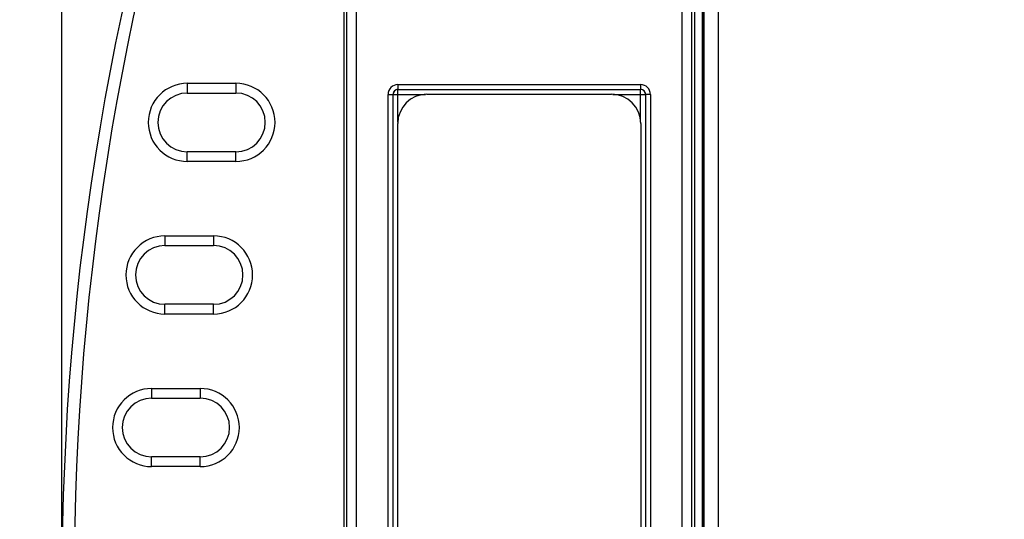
# Model space of a CAD drawing. Header units: inches. Extents: x 0 to 22, y 0 to 17.
# Tile 16 of 33: x 7.8 to 9.8, y 10.4 to 11.4. Entities that reach past the tile are written whole.
import ezdxf

# ---------------------------------------------------------------- set-up
doc = ezdxf.new("R2010")
doc.units = ezdxf.units.IN
doc.header["$LTSCALE"] = 1.21
doc.header["$MEASUREMENT"] = 0
doc.layers.get('0').update_dxf_attribs({"linetype": 'CONTINUOUS'})
doc.layers.add('02___PRT_ALL_AXES', color=7, linetype='CONTINUOUS')
doc.layers.add('DIMENSIONS', color=7, linetype='CONTINUOUS')
doc.styles.get("Standard").update_dxf_attribs({"font": 'txt', "width": 0.8})
doc.dimstyles.new('DIMSTYLE_1', dxfattribs={"dimtxt": 0.125, "dimasz": 0.18, "dimexe": 0.125, "dimexo": 0.0625, "dimgap": 0.0625, "dimtad": 0, "dimtih": 1, "dimtoh": 1, "dimzin": 4, "dimdsep": 46, "dimtxsty": 'STANDARD', "dimblk": '_FILLED', "dimblk1": '_FILLED', "dimblk2": '_FILLED', "dimcen": 0.09, "dimadec": 0, "dimazin": 0, "dimtp": 0.001, "dimtm": 0.001, "dimtfac": 1, "dimtofl": 0, "dimtmove": 0, "dimatfit": 3, "dimldrblk": '_FILLED', "dimfxl": 1, "dimtolj": 1, "dimtzin": 4, "dimarcsym": 0})

# ---------------------------------------------------------------- blocks, each defined once
blk = doc.blocks.new('_FILLED')
at = {"color": 0, "linetype": 'BYBLOCK'}
blk.add_solid([(0, 0), (-1, 0.174), (-1, -0.174)], dxfattribs=at)
blk = doc.blocks.new('*D0')
at = {"layer": 'DIMENSIONS', "color": 2, "linetype": 'CONTINUOUS'}
for p, q in [((8.9475, 12.2963), (6.2586, 12.2963)), ((6.3836, 12.2963), (6.3836, 10.3668)), ((6.3836, 8.1873), (6.3836, 10.1168)), ((8.9475, 8.1873), (6.2586, 8.1873))]:
    blk.add_line(p, q, dxfattribs=at)
at = {"layer": 'DIMENSIONS', "color": 2, "linetype": 'CONTINUOUS', "xscale": 0.18, "yscale": 0.18, "zscale": 0.18}
for p, rotation in [((6.3836, 12.2963), 90), ((6.3836, 8.1873), 270)]:
    blk.add_blockref('_FILLED', p, dxfattribs=dict(at, rotation=rotation))
at = {"layer": 'DIMENSIONS', "color": 2, "linetype": 'CONTINUOUS', "insert": (6.3836, 10.3043), "char_height": 0.125, "width": 1.225, "attachment_point": 2, "line_spacing_factor": 0.9}
blk.add_mtext('4.11{\\Ftxt.shx;\\W1.000000;\\H0.125000; }[104.4]', dxfattribs=at)
blk = doc.blocks.new('*D3')
at = {"layer": 'DIMENSIONS', "color": 2, "linetype": 'CONTINUOUS'}
for p, q in [((7.8836, 10.3043), (7.8836, 14.2328)), ((13.4104, 12.5118), (13.4104, 14.2328)), ((7.8836, 14.1078), (9.872, 14.1078)), ((13.4104, 14.1078), (11.422, 14.1078))]:
    blk.add_line(p, q, dxfattribs=at)
at = {"layer": 'DIMENSIONS', "color": 2, "linetype": 'CONTINUOUS', "xscale": 0.18, "yscale": 0.18, "zscale": 0.18, "rotation": 180}
blk.add_blockref('_FILLED', (7.8836, 14.1078), dxfattribs=at)
at = {"layer": 'DIMENSIONS', "color": 2, "linetype": 'CONTINUOUS', "xscale": 0.18, "yscale": 0.18, "zscale": 0.18}
blk.add_blockref('_FILLED', (13.4104, 14.1078), dxfattribs=at)
at = {"layer": 'DIMENSIONS', "color": 2, "linetype": 'CONTINUOUS', "insert": (10.647, 14.1703), "char_height": 0.125, "width": 1.425, "attachment_point": 2, "line_spacing_factor": 0.9}
blk.add_mtext('(5.53{\\Ftxt.shx;\\W1.000000;\\H0.125000; }[140.4])', dxfattribs=at)

msp = doc.modelspace()

# ---------------------------------------------------------------- linework, layer by layer
at = {"color": 7, "linetype": 'CONTINUOUS'}
for p, q in [((9.2338, 12.2963), (9.2338, 8.1873)), ((9.2038, 12.2613), (9.2038, 8.2223)), ((9.2022, 12.2523), (9.2022, 8.2313)), ((9.2013, 8.3209), (9.2013, 12.1773)), ((8.469, 11.7848), (8.469, 8.6988)), ((8.489, 11.7848), (8.489, 8.6988)), ((9.1596, 8.6988), (9.1596, 11.7848)), ((9.1796, 8.6988), (9.1796, 11.7848)), ((8.4638, 8.9181), (8.4638, 11.5655)), ((9.1848, 11.5655), (9.1848, 8.9181)), ((8.1415, 11.2642), (8.1415, 11.2442)), ((8.1415, 11.2642), (8.2415, 11.2642)), ((8.2415, 11.2642), (8.2415, 11.2442)), ((8.1415, 11.2442), (8.2415, 11.2442)), ((8.5746, 11.2615), (8.5746, 11.2515)), ((8.5746, 11.2615), (9.074, 11.2615)), ((8.5746, 11.2515), (8.5747, 11.2514)), ((8.5746, 11.2515), (9.074, 11.2515)), ((8.5747, 11.1845), (8.5747, 11.2514)), ((8.5747, 11.2514), (9.0739, 11.2514)), ((9.074, 11.2515), (9.0739, 11.2514)), ((9.0739, 11.1845), (9.0739, 11.2514)), ((9.074, 11.2615), (9.074, 11.2515)), ((8.5546, 9.2421), (8.5546, 11.2415)), ((8.5546, 11.2415), (8.5646, 11.2415)), ((8.5646, 9.2421), (8.5646, 11.2415)), ((8.5646, 11.2415), (8.5647, 11.2414)), ((8.5647, 9.2422), (8.5647, 11.2414)), ((8.5647, 11.2414), (8.6316, 11.2414)), ((9.017, 11.2414), (9.0839, 11.2414)), ((9.084, 11.2415), (9.0839, 11.2414)), ((9.0839, 11.2414), (9.0839, 9.2422)), ((9.084, 11.2415), (9.084, 9.2421)), ((9.094, 11.2415), (9.084, 11.2415)), ((9.094, 11.2415), (9.094, 9.2421)), ((8.1415, 11.1034), (8.1415, 11.1234)), ((8.2415, 11.1234), (8.1415, 11.1234)), ((8.2415, 11.1034), (8.2415, 11.1234)), ((8.2415, 11.1034), (8.1415, 11.1034)), ((8.0955, 10.9502), (8.0955, 10.9302)), ((8.0955, 10.9502), (8.1955, 10.9502)), ((8.1955, 10.9502), (8.1955, 10.9302)), ((8.0955, 10.9302), (8.1955, 10.9302)), ((8.0955, 10.7894), (8.0955, 10.8094)), ((8.1955, 10.8094), (8.0955, 10.8094)), ((8.1955, 10.7894), (8.1955, 10.8094)), ((8.1955, 10.7894), (8.0955, 10.7894)), ((8.0681, 10.6362), (8.0681, 10.6162)), ((8.0681, 10.6362), (8.1681, 10.6362)), ((8.1681, 10.6362), (8.1681, 10.6162)), ((8.0681, 10.6162), (8.1681, 10.6162)), ((8.0681, 10.4754), (8.0681, 10.4954)), ((8.1681, 10.4954), (8.0681, 10.4954)), ((8.1681, 10.4754), (8.1681, 10.4954)), ((8.1681, 10.4754), (8.0681, 10.4754))]:
    msp.add_line(p, q, dxfattribs=at)
for centre, radius, start, end in [((13.479, 10.2418), 5.5954, 160.7415, 199.2585), ((13.479, 10.2418), 5.5704, 160.7415, 199.2585), ((8.1415, 11.1838), 0.0804, 90, 270), ((8.2415, 11.1838), 0.0804, 270, 90), ((8.1415, 11.1838), 0.0604, 90, 270), ((8.2415, 11.1838), 0.0604, 270, 90), ((8.5746, 11.2415), 0.02, 89.9889, 180.013), ((8.5746, 11.2415), 0.00998, 89.8812, 180.1047), ((8.5747, 11.2414), 0.01, 90.0826, 179.9158), ((9.0739, 11.2414), 0.01, 0.0826, 89.9158), ((9.074, 11.2415), 0.02, 359.9889, 90.013), ((9.074, 11.2415), 0.00998, 359.8812, 90.1047), ((8.0955, 10.8698), 0.0804, 90, 270), ((8.1955, 10.8698), 0.0804, 270, 90), ((8.0955, 10.8698), 0.0604, 90, 270), ((8.1955, 10.8698), 0.0604, 270, 90), ((8.0681, 10.5558), 0.0804, 90, 270), ((8.1681, 10.5558), 0.0804, 270, 90), ((8.0681, 10.5558), 0.0604, 90, 270), ((8.1681, 10.5558), 0.0604, 270, 90)]:
    msp.add_arc(centre, radius, start, end, dxfattribs=at)
at = {"layer": '02___PRT_ALL_AXES', "color": 7, "linetype": 'CONTINUOUS'}
for p, q in [((8.6343, 11.2418), (9.0143, 11.2418)), ((8.5743, 9.3018), (8.5743, 11.1818)), ((9.0743, 11.1818), (9.0743, 9.3018))]:
    msp.add_line(p, q, dxfattribs=at)
for centre, start, end in [((8.6343, 11.1818), 90, 180), ((9.0143, 11.1818), 0, 90)]:
    msp.add_arc(centre, 0.06, start, end, dxfattribs=at)

# ---------------------------------------------------------------- dimensions: what is measured, and where the dimension line sits
at = {"layer": 'DIMENSIONS', "color": 2, "linetype": 'CONTINUOUS'}
dim = msp.add_linear_dim(base=(7.8836, 14.1078), p1=(13.4104, 12.4493), p2=(7.8836, 10.2418), angle=180, text='(<>)', dimstyle='DIMSTYLE_1', dxfattribs=at)
dim.commit()
dim.dimension.update_dxf_attribs({"geometry": '*D3', "text_midpoint": (10.647, 14.1078), "dimtype": 160})
dim = msp.add_linear_dim(base=(6.3836, 8.1873), p1=(9.01, 12.2963), p2=(9.01, 8.1873), angle=270, dimstyle='DIMSTYLE_1', dxfattribs=at)
dim.commit()
dim.dimension.update_dxf_attribs({"geometry": '*D0', "text_midpoint": (6.3836, 10.2418), "dimtype": 160})

doc.saveas('drawing.dxf')
